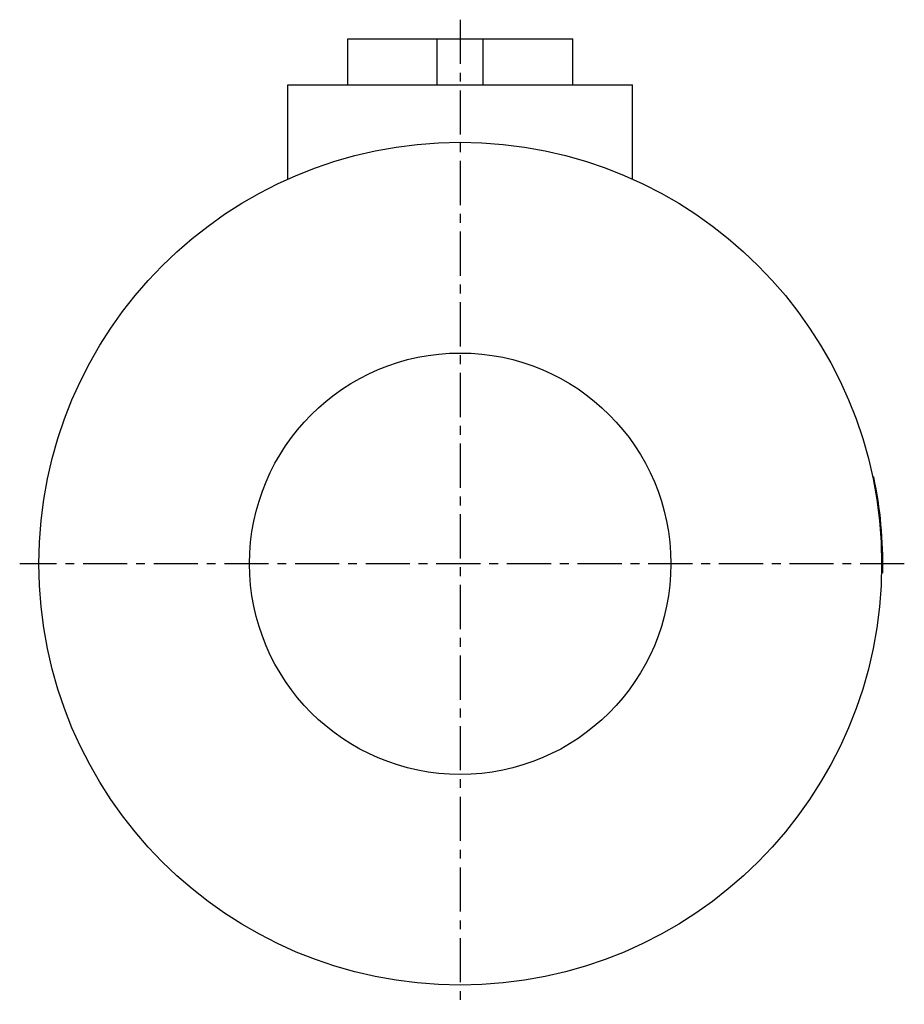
# Model space of a CAD drawing. Header units: millimetres. Extents: x 173 to 404, y 105 to 362.
import ezdxf

# ---------------------------------------------------------------- set-up
doc = ezdxf.new("R2010")
doc.units = ezdxf.units.MM
doc.header["$LTSCALE"] = 30.734
doc.linetypes.add('CENTER', pattern=[0.6, 0.375, -0.075, 0.075, -0.075])
doc.layers.get('0').update_dxf_attribs({"linetype": 'CONTINUOUS'})
doc.layers.add('DEFAULT_1', color=7, linetype='CENTER')

msp = doc.modelspace()

# ---------------------------------------------------------------- linework, layer by layer
at = {"color": 7, "linetype": 'CONTINUOUS'}
for p, q in [((258.58, 345.1), (258.58, 357.1)), ((258.58, 357.1), (317.29, 357.1)), ((281.94, 345.1), (281.94, 357.1)), ((293.94, 345.1), (293.94, 357.1)), ((317.29, 345.1), (317.29, 357.1)), ((242.94, 320.47), (242.94, 345.1)), ((242.94, 345.1), (332.94, 345.1)), ((332.94, 320.47), (332.94, 345.1)), ((395.58, 242.74), (395.88, 242.77)), ((395.71, 242.12), (396.01, 242.14)), ((397.93, 221.4), (398.23, 221.43)), ((397.93, 218.86), (398.23, 218.88)), ((397.91, 217.68), (398.21, 217.7))]:
    msp.add_line(p, q, dxfattribs=at)
for radius in [110, 55]:
    msp.add_circle((287.94, 220.1), radius, dxfattribs=at)
msp.add_arc((287.94, 220.1), 110.3, 358.7542, 11.8614, dxfattribs=at)
at = {"layer": 'DEFAULT_1', "color": 2, "linetype": 'CENTER'}
for p, q in [((287.94, 362.1), (287.94, 105.1)), ((403.86, 220.1), (172.94, 220.1))]:
    msp.add_line(p, q, dxfattribs=at)

doc.saveas('drawing.dxf')
